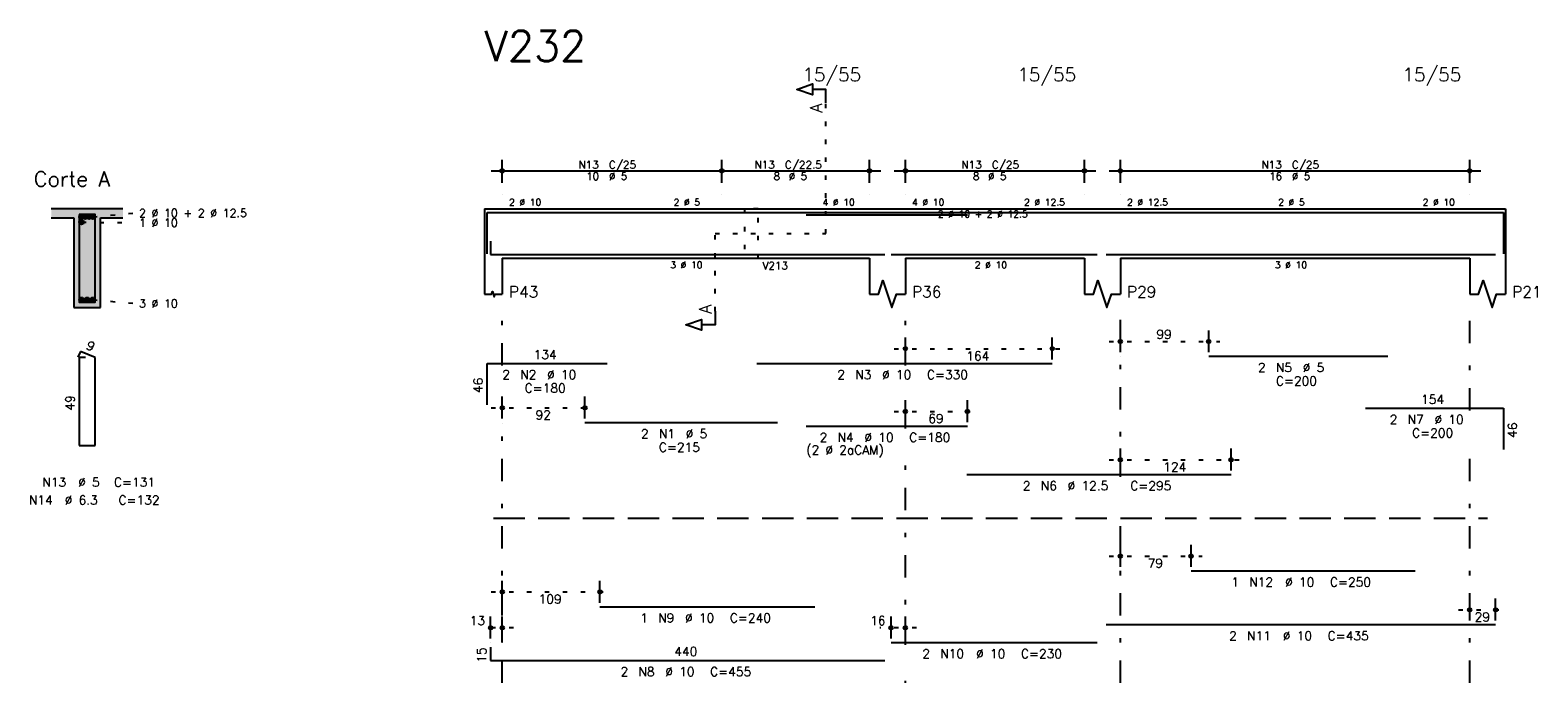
# Model space of a CAD drawing. Extents: x 0 to 84.1, y 0 to 59.4.
# Tile 5 of 8: x 31.7 to 65.4, y 22.5 to 37.1. Entities that reach past the tile are written whole.
import ezdxf

# ---------------------------------------------------------------- set-up
doc = ezdxf.new("R2010")
doc.units = 0
doc.header["$MEASUREMENT"] = 0
for name, pattern in [('ESTILO_TQS_0001', [1, 0.7, -0.3]), ('ESTILO_TQS_0002', [0.4, 0.1, -0.3]), ('ESTILO_TQS_0003', [1.5, 0.5, -0.4, 0.1, -0.5])]:
    doc.linetypes.add(name, pattern=pattern)
for name, color, linetype in [('1', 1, 'CONTINUOUS'), ('2', 2, 'CONTINUOUS'), ('4', 4, 'CONTINUOUS'), ('6', 6, 'CONTINUOUS'), ('7', 7, 'CONTINUOUS'), ('9', 9, 'CONTINUOUS')]:
    doc.layers.add(name, color=color, linetype=linetype)
doc.styles.get("Standard").update_dxf_attribs({"font": 'ROMANS.SHX'})

msp = doc.modelspace()

# ---------------------------------------------------------------- linework, layer by layer
at = {"layer": '1', "linetype": 'ESTILO_TQS_0002'}
for p, q in [((49.485, 32.56), (49.485, 35.48)), ((33.115, 32.935), (34.06, 33.02)), ((32.865, 32.815), (34.06, 32.804)), ((47.01, 30.825), (47.01, 32.56)), ((47.01, 32.56), (49.485, 32.56)), ((33.115, 31.085), (34.06, 31)), ((51.01, 29.99), (54.79, 29.99)), ((55.81, 30.15), (58.283, 30.15)), ((42.01, 28.67), (44.355, 28.67)), ((51.01, 28.59), (52.895, 28.59)), ((55.81, 27.51), (58.783, 27.51)), ((55.81, 25.36), (57.89, 25.36)), ((42.01, 24.56), (44.69, 24.56)), ((63.61, 24.16), (64.69, 24.16)), ((42.51, 23.76), (41.75, 23.76)), ((51.51, 23.76), (50.69, 23.76))]:
    msp.add_line(p, q, dxfattribs=at)
at = {"layer": '1', "linetype": 'ESTILO_TQS_0001'}
msp.add_line((42.06, 26.205), (64.26, 26.205), dxfattribs=at)
at = {"layer": '1', "linetype": 'ESTILO_TQS_0002'}
msp.add_lwpolyline([(47.67, 33.11), (47.67, 32.01), (47.97, 32.01), (47.97, 33.11), (47.67, 33.11)], dxfattribs=at)
at = {"layer": '1', "linetype": 'Continuous'}
for centre in [(32.865, 32.935), (32.865, 32.815), (32.948, 32.935), (33.032, 32.935), (33.115, 32.935), (32.865, 31.085), (32.99, 31.085), (33.115, 31.085)]:
    msp.add_circle(centre, 0.05, dxfattribs=at)
at = {"layer": '2', "linetype": 'Continuous'}
for p, q in [((42.26, 33.69), (42.26, 34.21)), ((47.16, 33.69), (47.16, 34.21)), ((47.16, 33.69), (47.16, 34.21)), ((50.46, 33.69), (50.46, 34.21)), ((51.26, 33.69), (51.26, 34.21)), ((55.26, 33.69), (55.26, 34.21)), ((56.06, 33.69), (56.06, 34.21)), ((63.86, 33.69), (63.86, 34.21)), ((42.01, 33.96), (47.41, 33.96)), ((46.91, 33.96), (50.71, 33.96)), ((51.01, 33.96), (55.51, 33.96)), ((55.81, 33.96), (64.11, 33.96)), ((42.26, 33.44), (42.26, 33.44)), ((47.16, 33.44), (47.16, 33.44)), ((47.16, 33.44), (47.16, 33.44)), ((50.46, 33.44), (50.46, 33.44)), ((51.26, 33.44), (51.26, 33.44)), ((55.26, 33.44), (55.26, 33.44)), ((56.06, 33.44), (56.06, 33.44)), ((63.86, 33.44), (63.86, 33.44)), ((33.79, 33.11), (32.19, 33.11)), ((41.86, 33.11), (41.86, 32.01)), ((41.86, 33.11), (42.26, 33.11)), ((42.26, 33.11), (50.46, 33.11)), ((50.46, 33.11), (51.26, 33.11)), ((51.26, 33.11), (55.26, 33.11)), ((55.26, 33.11), (56.06, 33.11)), ((56.06, 33.11), (63.86, 33.11)), ((63.86, 33.11), (64.66, 33.11)), ((64.66, 33.11), (64.66, 32.01)), ((32.19, 32.91), (32.69, 32.91)), ((32.69, 32.91), (32.69, 30.91)), ((33.29, 30.91), (33.29, 32.91)), ((33.29, 32.91), (33.79, 32.91)), ((41.86, 32.01), (41.86, 31.21)), ((42.26, 32.01), (50.46, 32.01)), ((42.26, 32.01), (42.26, 31.21)), ((50.46, 32.01), (50.46, 31.21)), ((51.26, 32.01), (55.26, 32.01)), ((51.26, 32.01), (51.26, 31.21)), ((55.26, 32.01), (55.26, 31.21)), ((56.06, 32.01), (63.86, 32.01)), ((56.06, 32.01), (56.06, 31.21)), ((63.86, 32.01), (63.86, 31.21)), ((64.66, 32.01), (64.66, 31.21)), ((32.69, 30.91), (33.29, 30.91)), ((56.06, 29.91), (56.06, 30.4)), ((58.033, 29.91), (58.033, 30.4)), ((51.26, 29.75), (51.26, 30.24)), ((54.54, 29.75), (54.54, 30.24)), ((51.26, 29.65), (51.26, 29.65)), ((54.54, 29.65), (54.54, 29.65)), ((56.06, 29.81), (56.06, 29.81)), ((58.033, 29.81), (58.033, 29.81)), ((42.26, 28.43), (42.26, 28.92)), ((44.105, 28.43), (44.105, 28.92)), ((51.26, 28.35), (51.26, 28.84)), ((52.645, 28.35), (52.645, 28.84)), ((42.26, 28.33), (42.26, 28.33)), ((44.105, 28.33), (44.105, 28.33)), ((51.26, 28.25), (51.26, 28.25)), ((52.645, 28.25), (52.645, 28.25)), ((56.06, 27.27), (56.06, 27.76)), ((58.533, 27.27), (58.533, 27.76)), ((56.06, 27.17), (56.06, 27.17)), ((58.533, 27.17), (58.533, 27.17)), ((56.06, 25.12), (56.06, 25.61)), ((57.64, 25.12), (57.64, 25.61)), ((56.06, 25.02), (56.06, 25.02)), ((57.64, 25.02), (57.64, 25.02)), ((42.26, 24.32), (42.26, 24.81)), ((44.44, 24.32), (44.44, 24.81)), ((63.86, 23.92), (63.86, 24.41)), ((64.44, 23.92), (64.44, 24.41)), ((42, 23.52), (42, 24.01)), ((42.26, 24.22), (42.26, 24.22)), ((42.26, 23.52), (42.26, 24.01)), ((44.44, 24.22), (44.44, 24.22)), ((50.94, 23.52), (50.94, 24.01)), ((51.26, 23.52), (51.26, 24.01)), ((63.86, 23.82), (63.86, 23.82)), ((64.44, 23.82), (64.44, 23.82)), ((42, 23.42), (42, 23.42)), ((42.26, 23.42), (42.26, 23.42)), ((50.94, 23.42), (50.94, 23.42)), ((51.26, 23.42), (51.26, 23.42))]:
    msp.add_line(p, q, dxfattribs=at)
at = {"layer": '2', "linetype": 'ESTILO_TQS_0003'}
for p, q in [((42.26, 29.612), (42.26, 30.86)), ((51.26, 29.612), (51.26, 30.86)), ((56.06, 27.132), (56.06, 30.86)), ((63.86, 28.612), (63.86, 30.86)), ((42.26, 22.53), (42.26, 28.808)), ((51.26, 28.212), (51.26, 28.808)), ((63.86, 22.53), (63.86, 27.808)), ((51.26, 23.382), (51.26, 27.408)), ((56.06, 22.53), (56.06, 26.328)), ((51.26, 22.53), (51.26, 22.578))]:
    msp.add_line(p, q, dxfattribs=at)
at = {"layer": '2', "linetype": 'Continuous'}
for points in [[(49.485, 35.48), (49.485, 35.78), (49.185, 35.78), (49.185, 35.66), (48.835, 35.78), (49.185, 35.9), (49.185, 35.78)], [(50.46, 31.21), (50.66, 31.21), (50.76, 31.51), (50.96, 30.91), (51.06, 31.21), (51.26, 31.21)], [(55.26, 31.21), (55.46, 31.21), (55.56, 31.51), (55.76, 30.91), (55.86, 31.21), (56.06, 31.21)], [(63.86, 31.21), (64.06, 31.21), (64.16, 31.51), (64.36, 30.91), (64.46, 31.21), (64.66, 31.21)], [(41.86, 31.21), (42.02, 31.21), (42.04, 31.27), (42.08, 31.15), (42.1, 31.21), (42.26, 31.21)], [(47.01, 30.825), (47.01, 30.525), (46.71, 30.525), (46.71, 30.405), (46.36, 30.525), (46.71, 30.645), (46.71, 30.525)]]:
    msp.add_lwpolyline(points, dxfattribs=at)
for centre, radius in [((42.26, 33.96), 0.0416), ((47.16, 33.96), 0.0416), ((47.16, 33.96), 0.0416), ((50.46, 33.96), 0.0416), ((51.26, 33.96), 0.0416), ((55.26, 33.96), 0.0416), ((56.06, 33.96), 0.0416), ((63.86, 33.96), 0.0416), ((42.26, 33.96), 0.0208), ((47.16, 33.96), 0.0208), ((47.16, 33.96), 0.0208), ((50.46, 33.96), 0.0208), ((51.26, 33.96), 0.0208), ((55.26, 33.96), 0.0208), ((56.06, 33.96), 0.0208), ((63.86, 33.96), 0.0208), ((51.26, 29.99), 0.04), ((51.26, 29.99), 0.02), ((54.54, 29.99), 0.04), ((54.54, 29.99), 0.02), ((56.06, 30.15), 0.04), ((56.06, 30.15), 0.02), ((58.033, 30.15), 0.04), ((58.033, 30.15), 0.02), ((42.26, 28.67), 0.04), ((42.26, 28.67), 0.02), ((44.105, 28.67), 0.04), ((44.105, 28.67), 0.02), ((51.26, 28.59), 0.04), ((52.645, 28.59), 0.04), ((51.26, 28.59), 0.02), ((52.645, 28.59), 0.02), ((56.06, 27.51), 0.04), ((56.06, 27.51), 0.02), ((58.533, 27.51), 0.04), ((58.533, 27.51), 0.02), ((56.06, 25.36), 0.04), ((56.06, 25.36), 0.02), ((57.64, 25.36), 0.04), ((57.64, 25.36), 0.02), ((42.26, 24.56), 0.04), ((42.26, 24.56), 0.02), ((44.44, 24.56), 0.04), ((44.44, 24.56), 0.02), ((63.86, 24.16), 0.04), ((63.86, 24.16), 0.02), ((64.44, 24.16), 0.04), ((64.44, 24.16), 0.02), ((42, 23.76), 0.04), ((42, 23.76), 0.02), ((42.26, 23.76), 0.04), ((42.26, 23.76), 0.02), ((50.94, 23.76), 0.04), ((50.94, 23.76), 0.02), ((51.26, 23.76), 0.04), ((51.26, 23.76), 0.02)]:
    msp.add_circle(centre, radius, dxfattribs=at)
at = {"layer": '4', "linetype": 'Continuous'}
for p, q in [((41.92, 32.11), (41.92, 33.03)), ((41.92, 33.03), (44.6, 33.03)), ((44.105, 33.03), (48.405, 33.03)), ((47.94, 33.03), (54.54, 33.03)), ((52.633, 33.03), (58.533, 33.03)), ((58.033, 33.03), (62.033, 33.03)), ((61.535, 33.03), (64.615, 33.03)), ((64.615, 33.03), (64.615, 32.11)), ((49.045, 32.98), (52.645, 32.98)), ((42, 32.39), (42, 32.09)), ((42, 32.09), (50.8, 32.09)), ((44.44, 32.09), (49.24, 32.09)), ((50.94, 32.09), (55.54, 32.09)), ((55.74, 32.09), (64.44, 32.09)), ((57.64, 32.09), (62.64, 32.09))]:
    msp.add_line(p, q, dxfattribs=at)
msp.add_lwpolyline([(32.81, 32.99), (32.81, 31.03), (33.17, 31.03), (33.17, 32.99), (32.81, 32.99)], dxfattribs=at)
at = {"layer": '6', "linetype": 'Continuous'}
for p, q in [((32.838, 29.93), (32.784, 29.801)), ((32.95, 29.79), (32.81, 29.79)), ((32.81, 29.79), (32.81, 27.83)), ((33.17, 29.79), (32.838, 29.93)), ((33.17, 27.83), (33.17, 29.79)), ((41.92, 28.74), (41.92, 29.66)), ((41.92, 29.66), (44.6, 29.66)), ((47.94, 29.66), (54.54, 29.66)), ((58.033, 29.82), (62.033, 29.82)), ((61.535, 28.66), (64.615, 28.66)), ((64.615, 28.66), (64.615, 27.74)), ((44.105, 28.34), (48.405, 28.34)), ((49.045, 28.26), (52.645, 28.26)), ((32.81, 27.83), (33.17, 27.83)), ((52.633, 27.18), (58.533, 27.18)), ((57.64, 25.03), (62.64, 25.03)), ((44.44, 24.23), (49.24, 24.23)), ((55.74, 23.83), (64.44, 23.83)), ((42, 23.33), (42, 23.03)), ((50.94, 23.43), (55.54, 23.43)), ((42, 23.03), (50.8, 23.03))]:
    msp.add_line(p, q, dxfattribs=at)
at = {"layer": '9', "linetype": 'Continuous'}
for points in [[(32.19, 33.11), (32.19, 32.91), (32.69, 32.91)], [(32.19, 33.11), (32.69, 32.91), (33.79, 33.11)], [(32.69, 32.91), (33.29, 32.91), (33.79, 33.11)], [(33.29, 32.91), (33.79, 32.91), (33.79, 33.11)], [(32.69, 30.91), (33.29, 30.91), (32.69, 32.91)], [(33.29, 30.91), (33.29, 32.91), (32.69, 32.91)], [(32.915, 32.935), (32.84, 32.978), (32.818, 32.952)], [(32.915, 32.935), (32.818, 32.952), (32.818, 32.918)], [(32.915, 32.935), (32.818, 32.918), (32.84, 32.892)], [(32.915, 32.815), (32.84, 32.858), (32.818, 32.832)], [(32.915, 32.815), (32.818, 32.832), (32.818, 32.798)], [(32.915, 32.815), (32.818, 32.798), (32.84, 32.772)], [(32.915, 32.935), (32.874, 32.984), (32.84, 32.978)], [(32.915, 32.935), (32.84, 32.892), (32.874, 32.886)], [(32.915, 32.815), (32.874, 32.864), (32.84, 32.858)], [(32.915, 32.815), (32.84, 32.772), (32.874, 32.766)], [(32.915, 32.935), (32.903, 32.967), (32.874, 32.984)], [(32.915, 32.935), (32.874, 32.886), (32.903, 32.903)], [(32.915, 32.815), (32.903, 32.847), (32.874, 32.864)], [(32.915, 32.815), (32.874, 32.766), (32.903, 32.783)], [(32.998, 32.935), (32.923, 32.978), (32.901, 32.952)], [(32.998, 32.935), (32.901, 32.952), (32.901, 32.918)], [(32.998, 32.935), (32.901, 32.918), (32.923, 32.892)], [(32.915, 32.935), (32.903, 32.903), (32.915, 32.935)], [(32.915, 32.815), (32.903, 32.783), (32.915, 32.815)], [(32.998, 32.935), (32.957, 32.984), (32.923, 32.978)], [(32.998, 32.935), (32.923, 32.892), (32.957, 32.886)], [(32.998, 32.935), (32.987, 32.967), (32.957, 32.984)], [(32.998, 32.935), (32.957, 32.886), (32.987, 32.903)], [(33.082, 32.935), (33.007, 32.978), (32.985, 32.952)], [(33.082, 32.935), (32.985, 32.952), (32.985, 32.918)], [(33.082, 32.935), (32.985, 32.918), (33.007, 32.892)], [(32.998, 32.935), (32.987, 32.903), (32.998, 32.935)], [(33.082, 32.935), (33.04, 32.984), (33.007, 32.978)], [(33.082, 32.935), (33.007, 32.892), (33.04, 32.886)], [(33.082, 32.935), (33.07, 32.967), (33.04, 32.984)], [(33.082, 32.935), (33.04, 32.886), (33.07, 32.903)], [(33.165, 32.935), (33.09, 32.978), (33.068, 32.952)], [(33.165, 32.935), (33.068, 32.952), (33.068, 32.918)], [(33.165, 32.935), (33.068, 32.918), (33.09, 32.892)], [(33.082, 32.935), (33.07, 32.903), (33.082, 32.935)], [(33.165, 32.935), (33.124, 32.984), (33.09, 32.978)], [(33.165, 32.935), (33.09, 32.892), (33.124, 32.886)], [(33.165, 32.935), (33.153, 32.967), (33.124, 32.984)], [(33.165, 32.935), (33.124, 32.886), (33.153, 32.903)], [(33.165, 32.935), (33.153, 32.903), (33.165, 32.935)], [(32.915, 31.085), (32.84, 31.128), (32.818, 31.102)], [(32.915, 31.085), (32.818, 31.102), (32.818, 31.068)], [(32.915, 31.085), (32.818, 31.068), (32.84, 31.042)], [(32.915, 31.085), (32.874, 31.134), (32.84, 31.128)], [(32.915, 31.085), (32.84, 31.042), (32.874, 31.036)], [(32.915, 31.085), (32.903, 31.117), (32.874, 31.134)], [(32.915, 31.085), (32.874, 31.036), (32.903, 31.053)], [(32.915, 31.085), (32.903, 31.053), (32.915, 31.085)], [(33.04, 31.085), (32.965, 31.128), (32.943, 31.102)], [(33.04, 31.085), (32.943, 31.102), (32.943, 31.068)], [(33.04, 31.085), (32.943, 31.068), (32.965, 31.042)], [(33.04, 31.085), (32.999, 31.134), (32.965, 31.128)], [(33.04, 31.085), (32.965, 31.042), (32.999, 31.036)], [(33.04, 31.085), (33.028, 31.117), (32.999, 31.134)], [(33.04, 31.085), (32.999, 31.036), (33.028, 31.053)], [(33.04, 31.085), (33.028, 31.053), (33.04, 31.085)], [(33.165, 31.085), (33.09, 31.128), (33.068, 31.102)], [(33.165, 31.085), (33.068, 31.102), (33.068, 31.068)], [(33.165, 31.085), (33.068, 31.068), (33.09, 31.042)], [(33.165, 31.085), (33.124, 31.134), (33.09, 31.128)], [(33.165, 31.085), (33.09, 31.042), (33.124, 31.036)], [(33.165, 31.085), (33.153, 31.117), (33.124, 31.134)], [(33.165, 31.085), (33.124, 31.036), (33.153, 31.053)], [(33.165, 31.085), (33.153, 31.053), (33.165, 31.085)]]:
    msp.add_solid(points, dxfattribs=at)

# ---------------------------------------------------------------- texts
at = {"layer": '2', "linetype": 'Continuous'}
for s, height, p in [('15/55', 0.3, (48.96, 35.96)), ('15/55', 0.3, (53.76, 35.96)), ('15/55', 0.3, (62.36, 35.96)), ('N13', 0.17, (43.962, 34.011)), ('C/25', 0.17, (44.642, 34.011)), ('N13', 0.17, (47.892, 34.011)), ('C/22.5', 0.17, (48.572, 34.011)), ('N13', 0.17, (52.512, 34.011)), ('C/25', 0.17, (53.192, 34.011)), ('N13', 0.17, (59.212, 34.011)), ('C/25', 0.17, (59.892, 34.011)), ('Corte A', 0.34, (31.8, 33.61)), ('10', 0.17, (44.132, 33.756)), ('%%c 5', 0.17, (44.642, 33.756)), ('8', 0.17, (48.317, 33.756)), ('%%c 5', 0.17, (48.657, 33.756)), ('8', 0.17, (52.767, 33.756)), ('%%c 5', 0.17, (53.107, 33.756)), ('16', 0.17, (59.382, 33.756)), ('%%c 5', 0.17, (59.892, 33.756)), ('2 %%c 10', 0.15, (42.41, 33.185)), ('2 %%c 5', 0.15, (46.085, 33.185)), ('4 %%c 10', 0.15, (49.41, 33.185)), ('4 %%c 10', 0.15, (51.41, 33.185)), ('2 %%c 12.5', 0.15, (53.91, 33.185)), ('2 %%c 12.5', 0.15, (56.21, 33.185)), ('2 %%c 5', 0.15, (59.585, 33.185)), ('2 %%c 10', 0.15, (62.81, 33.185)), ('2 %%c 10 + 2 %%c 12.5', 0.18, (34.15, 32.93)), ('2 %%c 10 + 2 %%c 12.5', 0.15, (51.985, 32.922)), ('1 %%c 10', 0.18, (34.15, 32.714)), ('3 %%c 10', 0.15, (46.01, 31.785)), ('V213', 0.17, (48.07, 31.76)), ('2 %%c 10', 0.15, (52.81, 31.785)), ('3 %%c 10', 0.15, (59.51, 31.785)), ('P43', 0.25, (42.41, 31.135)), ('P36', 0.25, (51.41, 31.135)), ('P29', 0.25, (56.21, 31.135)), ('P21', 0.25, (64.81, 31.135)), ('3 %%c 10', 0.18, (34.15, 30.91)), ('99', 0.2, (56.866, 30.21)), ('134', 0.2, (42.96, 29.76)), ('164', 0.2, (52.62, 29.73)), ('2', 0.2, (59.133, 29.47)), ('N5', 0.2, (59.533, 29.47)), ('%%c 5', 0.2, (60.133, 29.47)), ('2', 0.2, (42.26, 29.31)), ('N2', 0.2, (42.66, 29.31)), ('%%c 10', 0.2, (43.26, 29.31)), ('2', 0.2, (49.74, 29.31)), ('N3', 0.2, (50.14, 29.31)), ('%%c 10', 0.2, (50.74, 29.31)), ('C=330', 0.2, (51.74, 29.31)), ('C=200', 0.2, (59.533, 29.17)), ('C=180', 0.2, (42.76, 29.01)), ('154', 0.2, (62.775, 28.76)), ('92', 0.2, (43.002, 28.41)), ('69', 0.2, (51.772, 28.33)), ('2', 0.2, (62.075, 28.31)), ('N7', 0.2, (62.475, 28.31)), ('%%c 10', 0.2, (63.075, 28.31)), ('2', 0.2, (45.355, 27.99)), ('N1', 0.2, (45.755, 27.99)), ('%%c 5', 0.2, (46.355, 27.99)), ('2', 0.2, (49.345, 27.91)), ('N4', 0.2, (49.745, 27.91)), ('%%c 10', 0.2, (50.345, 27.91)), ('C=180', 0.2, (51.345, 27.91)), ('C=200', 0.2, (62.575, 28.01)), ('C=215', 0.2, (45.755, 27.69)), ('(2 %%c 2aCAM)', 0.2, (49.045, 27.63)), ('124', 0.2, (57.017, 27.25)), ('N13', 0.2, (31.99, 26.91)), ('%%c 5', 0.2, (32.79, 26.91)), ('C=131', 0.2, (33.59, 26.91)), ('2', 0.2, (53.883, 26.83)), ('N6', 0.2, (54.283, 26.83)), ('%%c 12.5', 0.2, (54.883, 26.83)), ('C=295', 0.2, (56.283, 26.83)), ('N14', 0.2, (31.69, 26.51)), ('%%c 6.3', 0.2, (32.49, 26.51)), ('C=132', 0.2, (33.69, 26.51)), ('79', 0.2, (56.67, 25.1)), ('1', 0.2, (58.54, 24.68)), ('N12', 0.2, (58.94, 24.68)), ('%%c 10', 0.2, (59.74, 24.68)), ('C=250', 0.2, (60.74, 24.68)), ('109', 0.2, (43.07, 24.3)), ('13', 0.2, (41.533, 23.82)), ('1', 0.2, (45.34, 23.88)), ('N9', 0.2, (45.74, 23.88)), ('%%c 10', 0.2, (46.34, 23.88)), ('C=240', 0.2, (47.34, 23.88)), ('16', 0.2, (50.473, 23.82)), ('29', 0.2, (63.97, 23.9)), ('2', 0.2, (58.49, 23.48)), ('N11', 0.2, (58.89, 23.48)), ('%%c 10', 0.2, (59.69, 23.48)), ('C=435', 0.2, (60.69, 23.48)), ('440', 0.2, (46.1, 23.13)), ('2', 0.2, (51.64, 23.08)), ('N10', 0.2, (52.04, 23.08)), ('%%c 10', 0.2, (52.84, 23.08)), ('C=230', 0.2, (53.84, 23.08)), ('2', 0.2, (44.9, 22.68)), ('N8', 0.2, (45.3, 22.68)), ('%%c 10', 0.2, (45.9, 22.68)), ('C=455', 0.2, (46.9, 22.68))]:
    msp.add_text(s, height=height, dxfattribs=at).set_placement(p)
for s, height, rotation, p in [('A', 0.272, 90, (49.403, 35.262)), ('A', 0.272, 90, (46.928, 30.771)), ('9', 0.2, 337.1146, (32.951, 29.991)), ('46', 0.2, 90, (41.82, 29)), ('49', 0.2, 90, (32.71, 28.61)), ('46', 0.2, 90, (64.915, 28)), ('15', 0.2, 90, (41.9, 22.98))]:
    msp.add_text(s, height=height, rotation=rotation, dxfattribs=at).set_placement(p)
at = {"layer": '7', "linetype": 'Continuous'}
msp.add_text('V232', height=0.68, dxfattribs=at).set_placement((41.86, 36.41))

doc.saveas('drawing.dxf')
